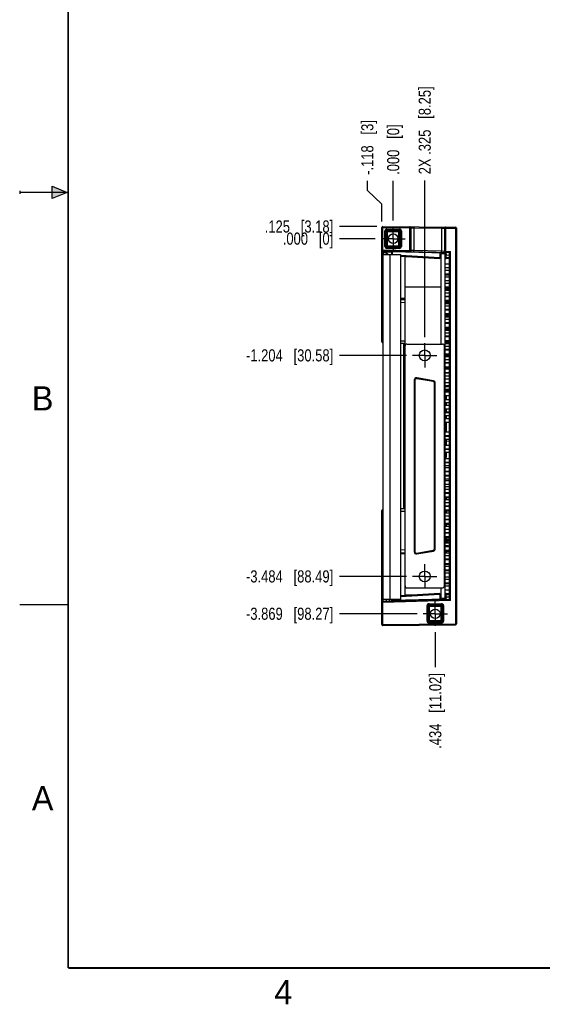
# Model space of a CAD drawing. Header units: inches. Extents: x 0 to 22, y 0 to 17.
# Tile 1 of 12: x 0 to 5.4, y 0.1 to 10.3. Entities that reach past the tile are written whole.
import ezdxf

# ---------------------------------------------------------------- set-up
doc = ezdxf.new("R2010")
doc.units = ezdxf.units.IN
doc.header["$LTSCALE"] = 1.21
doc.header["$MEASUREMENT"] = 0
doc.linetypes.add('CENTER', pattern=[0.6, 0.375, -0.075, 0.075, -0.075])
doc.layers.get('0').update_dxf_attribs({"linetype": 'CONTINUOUS'})
doc.layers.add('02___PRT_ALL_AXES', color=7, linetype='CONTINUOUS')
doc.layers.add('DIMENSIONS', color=7, linetype='CONTINUOUS')
doc.styles.get("Standard").update_dxf_attribs({"font": 'txt', "width": 0.8})
doc.styles.add('TEXTSTYLE_2', font='txt')
doc.dimstyles.new('DIMSTYLE_2', dxfattribs={"dimtxt": 0.125, "dimasz": 0.18, "dimexe": 0.18, "dimexo": 0.0625, "dimgap": 0.09, "dimtad": 0, "dimtih": 1, "dimtoh": 1, "dimdec": 3, "dimzin": 4, "dimdsep": 46, "dimtxsty": 'STANDARD', "dimblk": '_FILLED', "dimblk1": '_FILLED', "dimblk2": '_FILLED', "dimcen": 0.09, "dimadec": 0, "dimazin": 0, "dimtp": 0.01, "dimtm": 0.01, "dimtfac": 1, "dimtdec": 3, "dimtofl": 0, "dimtmove": 0, "dimatfit": 3, "dimldrblk": '_FILLED', "dimfxl": 1, "dimtolj": 1, "dimtzin": 4, "dimarcsym": 0})

# ---------------------------------------------------------------- blocks, each defined once
blk = doc.blocks.new('*D3')
at = {"layer": 'DIMENSIONS', "color": 2, "linetype": 'CONTINUOUS'}
blk.add_line((3.681, 8.147), (3.296, 8.147), dxfattribs=at)
at = {"layer": 'DIMENSIONS', "color": 2, "linetype": 'CONTINUOUS', "insert": (3.233, 8.21), "char_height": 0.125, "width": 1.125, "attachment_point": 3, "line_spacing_factor": 0.9}
blk.add_mtext('.125{\\Ftxt.shx;\\W1.000000;\\H0.125000; }[3.18]', dxfattribs=at)
blk = doc.blocks.new('_FILLED')
at = {"color": 0, "linetype": 'BYBLOCK'}
blk.add_solid([(0, 0), (-1, 0.174), (-1, -0.174)], dxfattribs=at)
blk = doc.blocks.new('*D4')
at = {"layer": 'DIMENSIONS', "color": 2, "linetype": 'CONTINUOUS'}
blk.add_line((3.989, 6.818), (3.296, 6.818), dxfattribs=at)
at = {"layer": 'DIMENSIONS', "color": 2, "linetype": 'CONTINUOUS', "insert": (3.233, 6.881), "char_height": 0.125, "width": 1.425, "attachment_point": 3, "line_spacing_factor": 0.9}
blk.add_mtext('-1.204{\\Ftxt.shx;\\W1.000000;\\H0.125000; }[30.58]', dxfattribs=at)
blk = doc.blocks.new('*D5')
at = {"layer": 'DIMENSIONS', "color": 2, "linetype": 'CONTINUOUS'}
blk.add_line((3.989, 4.538), (3.296, 4.538), dxfattribs=at)
at = {"layer": 'DIMENSIONS', "color": 2, "linetype": 'CONTINUOUS', "insert": (3.233, 4.601), "char_height": 0.125, "width": 1.425, "attachment_point": 3, "line_spacing_factor": 0.9}
blk.add_mtext('-3.484{\\Ftxt.shx;\\W1.000000;\\H0.125000; }[88.49]', dxfattribs=at)
blk = doc.blocks.new('*D6')
at = {"layer": 'DIMENSIONS', "color": 2, "linetype": 'CONTINUOUS'}
blk.add_line((4.098, 4.153), (3.296, 4.153), dxfattribs=at)
at = {"layer": 'DIMENSIONS', "color": 2, "linetype": 'CONTINUOUS', "insert": (3.233, 4.216), "char_height": 0.125, "width": 1.425, "attachment_point": 3, "line_spacing_factor": 0.9}
blk.add_mtext('-3.869{\\Ftxt.shx;\\W1.000000;\\H0.125000; }[98.27]', dxfattribs=at)
blk = doc.blocks.new('*D7')
at = {"layer": 'DIMENSIONS', "color": 2, "linetype": 'CONTINUOUS'}
blk.add_line((3.664, 8.022), (3.296, 8.022), dxfattribs=at)
at = {"layer": 'DIMENSIONS', "color": 2, "linetype": 'CONTINUOUS', "insert": (3.233, 8.085), "char_height": 0.125, "width": 0.825, "attachment_point": 3, "line_spacing_factor": 0.9}
blk.add_mtext('.000{\\Ftxt.shx;\\W1.000000;\\H0.125000; }[0]', dxfattribs=at)
blk = doc.blocks.new('*D8')
at = {"layer": 'DIMENSIONS', "color": 2, "linetype": 'CONTINUOUS'}
for p, q in [((3.585, 8.52), (3.585, 8.617)), ((3.733, 8.378), (3.585, 8.52)), ((3.733, 8.2), (3.733, 8.378))]:
    blk.add_line(p, q, dxfattribs=at)
at = {"layer": 'DIMENSIONS', "color": 2, "linetype": 'CONTINUOUS', "insert": (3.522, 8.68), "char_height": 0.125, "width": 0.925, "attachment_point": 1, "rotation": 90, "line_spacing_factor": 0.9}
blk.add_mtext('-.118{\\Ftxt.shx;\\W1.000000;\\H0.125000; }[3]', dxfattribs=at)
blk = doc.blocks.new('*D9')
at = {"layer": 'DIMENSIONS', "color": 2, "linetype": 'CONTINUOUS'}
blk.add_line((4.176, 7.006), (4.176, 8.623), dxfattribs=at)
at = {"layer": 'DIMENSIONS', "color": 2, "linetype": 'CONTINUOUS', "insert": (4.114, 8.686), "char_height": 0.125, "width": 1.425, "attachment_point": 1, "rotation": 90, "line_spacing_factor": 0.9}
blk.add_mtext('2X .325{\\Ftxt.shx;\\W1.000000;\\H0.125000; }[8.25]', dxfattribs=at)
blk = doc.blocks.new('*D10')
at = {"layer": 'DIMENSIONS', "color": 2, "linetype": 'CONTINUOUS'}
blk.add_line((4.285, 3.965), (4.285, 3.604), dxfattribs=at)
at = {"layer": 'DIMENSIONS', "color": 2, "linetype": 'CONTINUOUS', "insert": (4.223, 3.541), "char_height": 0.125, "width": 1.225, "attachment_point": 3, "rotation": 90, "line_spacing_factor": 0.9}
blk.add_mtext('.434{\\Ftxt.shx;\\W1.000000;\\H0.125000; }[11.02]', dxfattribs=at)
blk = doc.blocks.new('*D11')
at = {"layer": 'DIMENSIONS', "color": 2, "linetype": 'CONTINUOUS'}
blk.add_line((3.851, 8.21), (3.851, 8.617), dxfattribs=at)
at = {"layer": 'DIMENSIONS', "color": 2, "linetype": 'CONTINUOUS', "insert": (3.789, 8.68), "char_height": 0.125, "width": 0.825, "attachment_point": 1, "rotation": 90, "line_spacing_factor": 0.9}
blk.add_mtext('.000{\\Ftxt.shx;\\W1.000000;\\H0.125000; }[0]', dxfattribs=at)

msp = doc.modelspace()

# ---------------------------------------------------------------- hatches: boundary and pattern name
at = {"linetype": 'CONTINUOUS'}
msp.add_hatch(color=2, dxfattribs=at).paths.add_polyline_path([(0.3337, 8.5625), (0.49, 8.5), (0.3337, 8.4375)])

# ---------------------------------------------------------------- linework, layer by layer
at = {"color": 2, "linetype": 'CONTINUOUS'}
for p, q in [((0.3337, 8.4375), (0.3337, 8.5625)), ((0.3337, 8.5625), (0.49, 8.5)), ((0, 8.515), (0, 8.485)), ((0.49, 8.5), (0, 8.5)), ((0.49, 8.5), (0.3337, 8.4375)), ((0, 4.25), (0.5, 4.25))]:
    msp.add_line(p, q, dxfattribs=at)
at = {"color": 7, "linetype": 'CONTINUOUS'}
for p, q in [((3.7334, 8.1378), (3.7334, 8.1374)), ((3.7334, 6.9593), (3.7334, 8.1378)), ((3.7364, 8.1445), (3.7418, 8.1391)), ((3.7418, 8.1391), (3.7426, 8.1383)), ((3.7426, 8.1383), (3.7434, 8.1374)), ((3.7435, 8.1474), (3.7431, 8.1474)), ((3.7431, 8.1474), (4.4925, 8.1409)), ((4.025, 8.145), (4.0254, 8.145)), ((4.5024, 8.1309), (4.5024, 4.0483)), ((3.7431, 7.8981), (4.4324, 7.8801)), ((3.7474, 4.2816), (3.7474, 7.8981)), ((3.7474, 7.8879), (3.7834, 7.8879)), ((3.7474, 7.8756), (3.7474, 7.8686)), ((3.7525, 7.8576), (3.9264, 7.8576)), ((3.7834, 7.8576), (3.7834, 7.8971)), ((3.7834, 7.8756), (3.7834, 7.8685)), ((3.7834, 7.8682), (3.7934, 7.8682)), ((3.7934, 7.8682), (3.7934, 7.8576)), ((3.8324, 7.8861), (3.8324, 7.8576)), ((3.9264, 7.8576), (3.9264, 4.2996)), ((3.9264, 7.8413), (4.3324, 7.8165)), ((3.9734, 4.3463), (3.9734, 7.8333)), ((4.0574, 7.8333), (3.9734, 7.8333)), ((4.3324, 7.8827), (4.3324, 7.8165)), ((4.3474, 7.8333), (4.3324, 7.8333)), ((4.3474, 6.9356), (4.3474, 7.8671)), ((4.3874, 7.8671), (4.3474, 7.8671)), ((4.3874, 4.3076), (4.3874, 7.8715)), ((4.3896, 7.8812), (4.3893, 7.8812)), ((4.3919, 7.8811), (4.3915, 7.8812)), ((4.4424, 7.8898), (4.4324, 7.8801)), ((4.4324, 7.8801), (4.4324, 7.8801)), ((4.4324, 4.2991), (4.4324, 7.8801)), ((4.4324, 7.7585), (4.3874, 7.7585)), ((4.3874, 7.7231), (4.4324, 7.7231)), ((4.4332, 7.8159), (4.3971, 7.8168)), ((4.3464, 7.0493), (4.3464, 7.7179)), ((4.4324, 7.6935), (4.3874, 7.6935)), ((4.3874, 7.6581), (4.4324, 7.6581)), ((4.3874, 7.6481), (4.4324, 7.6481)), ((4.4324, 7.6247), (4.3874, 7.6247)), ((4.3464, 7.5233), (3.9734, 7.5233)), ((4.3874, 7.5892), (4.4324, 7.5892)), ((4.4324, 7.5597), (4.3874, 7.5597)), ((4.3874, 7.5242), (4.4324, 7.5242)), ((4.3874, 7.5142), (4.4324, 7.5142)), ((4.4324, 7.4985), (4.3874, 7.4985)), ((4.4324, 7.4869), (4.3874, 7.4869)), ((4.3874, 7.462), (4.4324, 7.462)), ((4.4324, 7.4265), (4.3874, 7.4265)), ((4.4324, 7.4219), (4.3874, 7.4219)), ((3.7431, 7.3898), (3.7474, 7.3899)), ((3.7474, 7.3492), (3.7431, 7.3493)), ((3.9264, 7.3946), (3.9734, 7.3959)), ((4.3874, 7.3864), (4.4324, 7.3864)), ((4.3874, 7.3764), (4.4324, 7.3764)), ((4.4324, 7.3647), (4.3874, 7.3647)), ((4.4324, 7.3491), (4.3874, 7.3491)), ((4.3874, 7.3281), (4.4324, 7.3281)), ((4.4324, 7.2927), (4.3874, 7.2927)), ((4.4324, 7.2841), (4.3874, 7.2841)), ((4.3874, 7.2486), (4.4324, 7.2486)), ((4.3874, 7.2386), (4.4324, 7.2386)), ((4.4324, 7.2269), (4.3874, 7.2269)), ((4.4324, 7.2113), (4.3874, 7.2113)), ((4.3874, 7.1903), (4.4324, 7.1903)), ((4.4324, 7.1549), (4.3874, 7.1549)), ((4.4324, 7.1463), (4.3874, 7.1463)), ((4.3874, 7.1108), (4.4324, 7.1108)), ((4.3874, 7.1008), (4.4324, 7.1008)), ((4.4324, 7.0891), (4.3874, 7.0891)), ((4.4324, 7.0735), (4.3874, 7.0735)), ((4.3874, 7.0525), (4.4324, 7.0525)), ((4.4324, 7.0171), (4.3874, 7.0171)), ((4.4324, 7.0085), (4.3874, 7.0085)), ((3.7431, 6.9493), (3.7474, 6.9492)), ((3.9264, 6.9445), (3.9734, 6.9433)), ((3.9614, 5.2355), (3.9614, 6.9436)), ((3.9931, 6.9356), (4.3596, 6.9356)), ((4.3793, 4.4403), (4.3793, 6.9159)), ((4.3874, 6.973), (4.4324, 6.973)), ((4.3874, 6.963), (4.4324, 6.963)), ((4.4324, 6.9513), (4.3874, 6.9513)), ((4.4324, 6.9357), (4.3874, 6.9357)), ((4.3874, 6.9147), (4.4324, 6.9147)), ((4.4324, 6.8793), (4.3874, 6.8793)), ((4.4324, 6.8707), (4.3874, 6.8707)), ((4.3874, 6.8352), (4.4324, 6.8352)), ((4.3874, 6.8252), (4.4324, 6.8252)), ((4.4324, 6.8135), (4.3874, 6.8135)), ((4.4324, 6.8018), (4.3874, 6.8018)), ((4.3874, 6.7769), (4.4324, 6.7769)), ((4.4324, 6.7415), (4.3874, 6.7415)), ((4.4324, 6.7368), (4.3874, 6.7368)), ((4.3874, 6.7014), (4.4324, 6.7014)), ((4.3874, 6.6914), (4.4324, 6.6914)), ((4.4324, 6.6757), (4.3874, 6.6757)), ((4.3874, 6.6402), (4.4324, 6.6402)), ((4.3874, 6.6391), (4.4324, 6.6391)), ((4.4324, 6.6037), (4.3874, 6.6037)), ((4.0673, 6.5626), (4.0673, 4.7937)), ((4.2659, 6.5557), (4.095, 6.5858)), ((4.2854, 4.8238), (4.2854, 6.5324)), ((4.4324, 6.5735), (4.3874, 6.5735)), ((4.3874, 6.5381), (4.4324, 6.5381)), ((4.3874, 6.509), (4.4174, 6.509)), ((4.4174, 6.509), (4.4174, 6.4972)), ((4.4174, 6.5064), (4.4324, 6.5064)), ((4.4174, 6.5013), (4.4324, 6.5013)), ((4.3874, 6.4972), (4.4174, 6.4972)), ((4.4324, 6.4659), (4.3874, 6.4659)), ((4.3874, 6.459), (4.4174, 6.459)), ((4.3874, 6.4472), (4.4174, 6.4472)), ((4.4324, 6.4397), (4.3874, 6.4397)), ((4.3874, 6.4042), (4.4324, 6.4042)), ((4.3974, 6.4042), (4.3974, 6.3635)), ((4.4174, 6.459), (4.4174, 6.4472)), ((4.3874, 6.3635), (4.4324, 6.3635)), ((4.4324, 6.3281), (4.3874, 6.3281)), ((4.4324, 6.3019), (4.3874, 6.3019)), ((4.3974, 6.3281), (4.3974, 6.3019)), ((4.3874, 6.2664), (4.4324, 6.2664)), ((4.3874, 6.2297), (4.4324, 6.2297)), ((4.4332, 6.2333), (4.3971, 6.2323)), ((4.3974, 6.2664), (4.3974, 6.2297)), ((4.4324, 6.1942), (4.3874, 6.1942)), ((4.4324, 6.1641), (4.3874, 6.1641)), ((4.3874, 6.1286), (4.4324, 6.1286)), ((4.3974, 6.1942), (4.3974, 6.1641)), ((4.3974, 6.1286), (4.3974, 6.0263)), ((4.4324, 6.0263), (4.3874, 6.0263)), ((4.3874, 5.9908), (4.4324, 5.9908)), ((4.3874, 5.9849), (4.4324, 5.9849)), ((4.4324, 5.9495), (4.3874, 5.9495)), ((4.4332, 5.9309), (4.3971, 5.9318)), ((4.3974, 5.9908), (4.3974, 5.9849)), ((4.3974, 5.9495), (4.3974, 5.8885)), ((4.4324, 5.8885), (4.3874, 5.8885)), ((4.3874, 5.853), (4.4324, 5.853)), ((4.3874, 5.8511), (4.4324, 5.8511)), ((4.4324, 5.8156), (4.3874, 5.8156)), ((4.3974, 5.8156), (4.3974, 5.7646)), ((4.3874, 5.7646), (4.3974, 5.7646)), ((4.4324, 5.7507), (4.3874, 5.7507)), ((4.3874, 5.7152), (4.4324, 5.7152)), ((4.3874, 5.7133), (4.4324, 5.7133)), ((4.4324, 5.6778), (4.3874, 5.6778)), ((4.4324, 5.6585), (4.3874, 5.6585)), ((4.3874, 5.6231), (4.4324, 5.6231)), ((4.4324, 5.6168), (4.3874, 5.6168)), ((4.3874, 5.5814), (4.4324, 5.5814)), ((4.3874, 5.5755), (4.4324, 5.5755)), ((4.4324, 5.54), (4.3874, 5.54)), ((4.4324, 5.5247), (4.3874, 5.5247)), ((4.3874, 5.4892), (4.4324, 5.4892)), ((4.4324, 5.4635), (4.3874, 5.4635)), ((4.3874, 5.4377), (4.4324, 5.4377)), ((4.4324, 5.4022), (4.3874, 5.4022)), ((4.4324, 5.3935), (4.3874, 5.3935)), ((4.3874, 5.3581), (4.4324, 5.3581)), ((4.3874, 5.3514), (4.4324, 5.3514)), ((4.3874, 5.3446), (4.3974, 5.3446)), ((4.4324, 5.3297), (4.3874, 5.3297)), ((4.3874, 5.2999), (4.4324, 5.2999)), ((4.3974, 5.3446), (4.3974, 5.3297)), ((3.7334, 4.0417), (3.7334, 5.2198)), ((3.7474, 5.2299), (3.7431, 5.2298)), ((3.9734, 5.2359), (3.9264, 5.2346)), ((4.4324, 5.2644), (4.3874, 5.2644)), ((4.4324, 5.2597), (4.3874, 5.2597)), ((4.3874, 5.2242), (4.4324, 5.2242)), ((4.4324, 5.1919), (4.3874, 5.1919)), ((4.3974, 5.2644), (4.3974, 5.2597)), ((4.3974, 5.2242), (4.3974, 5.1919)), ((4.3974, 5.2136), (4.4324, 5.2136)), ((4.3874, 5.1621), (4.4324, 5.1621)), ((4.4324, 5.1266), (4.3874, 5.1266)), ((4.4324, 5.1219), (4.3874, 5.1219)), ((4.3874, 5.0864), (4.4324, 5.0864)), ((4.3974, 5.1266), (4.3974, 5.1219)), ((4.3974, 5.0864), (4.3974, 5.0541)), ((4.4324, 5.0541), (4.3874, 5.0541)), ((4.3874, 5.0243), (4.4324, 5.0243)), ((4.4324, 4.9888), (4.3874, 4.9888)), ((4.4324, 4.9841), (4.3874, 4.9841)), ((4.3974, 5.0758), (4.4324, 5.0758)), ((4.3974, 4.9888), (4.3974, 4.9841)), ((4.3874, 4.9486), (4.4324, 4.9486)), ((4.4324, 4.9163), (4.3874, 4.9163)), ((4.3874, 4.909), (4.4174, 4.909)), ((4.3874, 4.8972), (4.4174, 4.8972)), ((4.3874, 4.8865), (4.4324, 4.8865)), ((4.3974, 4.9486), (4.3974, 4.9163)), ((4.3974, 4.938), (4.4324, 4.938)), ((4.4174, 4.909), (4.4174, 4.8972)), ((3.7474, 4.8299), (3.7431, 4.8298)), ((3.7431, 4.7893), (3.7474, 4.7892)), ((3.9264, 4.7845), (3.9734, 4.7833)), ((4.095, 4.7704), (4.2659, 4.8005)), ((4.3874, 4.859), (4.4174, 4.859)), ((4.3874, 4.8472), (4.4174, 4.8472)), ((4.4324, 4.8463), (4.3874, 4.8463)), ((4.3874, 4.8108), (4.4324, 4.8108)), ((4.4324, 4.7785), (4.3874, 4.7785)), ((4.3974, 4.8108), (4.3974, 4.7785)), ((4.3974, 4.8002), (4.4324, 4.8002)), ((4.4174, 4.859), (4.4174, 4.8472)), ((4.4324, 4.8511), (4.4174, 4.8511)), ((4.4324, 4.8496), (4.4265, 4.8511)), ((4.3874, 4.7526), (4.4324, 4.7526)), ((4.4324, 4.7172), (4.3874, 4.7172)), ((4.4324, 4.7085), (4.3874, 4.7085)), ((4.3874, 4.673), (4.4324, 4.673)), ((4.3974, 4.7172), (4.3974, 4.7085)), ((4.3874, 4.6664), (4.4324, 4.6664)), ((4.4324, 4.6407), (4.3874, 4.6407)), ((4.3874, 4.6052), (4.4324, 4.6052)), ((4.3874, 4.6002), (4.4324, 4.6002)), ((4.4324, 4.5707), (4.3874, 4.5707)), ((4.3874, 4.5352), (4.4324, 4.5352)), ((4.4324, 4.5068), (4.3874, 4.5068)), ((4.3874, 4.4714), (4.4324, 4.4714)), ((3.9931, 4.4206), (4.3596, 4.4206)), ((4.3474, 4.3121), (4.3474, 4.4206)), ((4.3874, 4.4664), (4.4324, 4.4664)), ((4.4324, 4.4368), (4.3874, 4.4368)), ((4.3874, 4.4014), (4.4324, 4.4014)), ((4.4324, 4.2991), (3.7431, 4.281)), ((3.7474, 4.2816), (3.7474, 4.2886)), ((3.9264, 4.2996), (3.7525, 4.2996)), ((3.7834, 4.2816), (3.7834, 4.2996)), ((3.7834, 4.2816), (3.7834, 4.2887)), ((3.8324, 4.2996), (3.8324, 4.2931)), ((3.9174, 4.2856), (3.9174, 4.2954)), ((3.9334, 4.2921), (3.9174, 4.2921)), ((4.3324, 4.3627), (3.9264, 4.3378)), ((3.9334, 4.286), (3.9334, 4.2921)), ((4.0645, 4.3463), (3.9734, 4.3463)), ((4.3324, 4.3627), (4.3324, 4.2965)), ((4.3474, 4.3463), (4.3324, 4.3463)), ((4.3874, 4.3121), (4.3474, 4.3121)), ((4.3971, 4.3623), (4.4332, 4.3633)), ((4.4324, 4.2991), (4.4324, 4.2991)), ((4.4324, 4.2991), (4.4424, 4.2893)), ((3.7435, 4.0317), (4.4925, 4.0383))]:
    msp.add_line(p, q, dxfattribs=at)
at = {"color": 9, "linetype": 'CONTINUOUS'}
for p, q in [((3.7434, 7.9081), (3.7434, 8.1374)), ((3.7434, 8.1374), (4.0227, 8.135)), ((4.0227, 8.135), (4.0228, 8.145)), ((4.0227, 7.9008), (4.0227, 8.135)), ((4.0227, 8.135), (4.0327, 8.135)), ((4.0228, 8.145), (4.0231, 8.145)), ((4.0327, 7.9008), (4.0327, 8.135)), ((4.0327, 8.135), (4.0349, 8.135)), ((4.0349, 8.135), (4.0349, 7.9008)), ((4.0349, 8.135), (4.0649, 8.1346)), ((4.065, 8.1446), (4.0649, 8.1346)), ((4.0649, 8.1346), (4.0649, 7.8997)), ((4.0649, 8.1346), (4.3499, 8.1321)), ((4.35, 8.1421), (4.3499, 8.1321)), ((4.3499, 8.1321), (4.3499, 7.8922)), ((4.3499, 8.1321), (4.3799, 8.1318)), ((4.3799, 8.1318), (4.3799, 7.8912)), ((4.3799, 8.1318), (4.3822, 8.1318)), ((4.3822, 8.1318), (4.3822, 7.8911)), ((4.3921, 8.1318), (4.3822, 8.1318)), ((4.3922, 8.1418), (4.3921, 8.1318)), ((4.3921, 8.1318), (4.3921, 7.8911)), ((4.3921, 8.1318), (4.4924, 8.1309)), ((4.4924, 8.1309), (4.4925, 8.1409)), ((4.4924, 8.1309), (4.4924, 4.0483)), ((4.5024, 8.1309), (4.4924, 8.1309)), ((3.7667, 7.9423), (3.7667, 8.1018)), ((3.7667, 8.1018), (3.7767, 8.1018)), ((3.7767, 7.9423), (3.7767, 8.1018)), ((3.7767, 8.1018), (3.7821, 8.0964)), ((3.7821, 7.9477), (3.7821, 8.0964)), ((3.7821, 8.0964), (3.9207, 8.0964)), ((3.7867, 8.1218), (3.7867, 8.1118)), ((3.7867, 8.1218), (3.9162, 8.1218)), ((3.7867, 8.1118), (3.7921, 8.1064)), ((3.7867, 8.1118), (3.9162, 8.1118)), ((3.7921, 7.9377), (3.7921, 8.1064)), ((3.7921, 8.1064), (3.9107, 8.1064)), ((3.9162, 8.1118), (3.9107, 8.1064)), ((3.9107, 7.9377), (3.9107, 8.1064)), ((3.9162, 8.1218), (3.9162, 8.1118)), ((3.9262, 8.1018), (3.9207, 8.0964)), ((3.9207, 8.0964), (3.9207, 7.9477)), ((3.9262, 8.1018), (3.9262, 7.9423)), ((3.9361, 8.1018), (3.9262, 8.1018)), ((3.9361, 8.1018), (3.9361, 7.9423)), ((3.7667, 7.9423), (3.7767, 7.9423)), ((3.7767, 7.9423), (3.7821, 7.9477)), ((3.7821, 7.9477), (3.9207, 7.9477)), ((3.7867, 7.9323), (3.7921, 7.9377)), ((3.7867, 7.9223), (3.7867, 7.9323)), ((3.9162, 7.9323), (3.7867, 7.9323)), ((3.9162, 7.9223), (3.7867, 7.9223)), ((3.9107, 7.9377), (3.7921, 7.9377)), ((3.9162, 7.9323), (3.9107, 7.9377)), ((3.9162, 7.9223), (3.9162, 7.9323)), ((3.9262, 7.9423), (3.9207, 7.9477)), ((3.9361, 7.9423), (3.9262, 7.9423)), ((3.7334, 7.9081), (3.7434, 7.9081)), ((3.7334, 7.8881), (3.7434, 7.8881)), ((3.7434, 7.9081), (3.7431, 7.8981)), ((3.7432, 7.8961), (3.7431, 7.8981)), ((3.7434, 7.8881), (3.7432, 7.8961)), ((3.7434, 7.9081), (4.0227, 7.9008)), ((3.7434, 7.3998), (3.7434, 7.8881)), ((3.7434, 7.8881), (3.7474, 7.888)), ((3.7834, 7.8756), (3.7474, 7.8756)), ((3.7834, 7.8871), (3.8324, 7.8858)), ((3.8194, 4.2996), (3.8194, 7.8576)), ((3.8324, 7.8861), (3.8324, 7.8861)), ((3.8421, 7.8855), (3.8324, 7.8861)), ((3.8421, 7.8855), (3.8421, 7.8576)), ((4.3875, 7.8713), (3.8421, 7.8855)), ((3.926, 7.8514), (4.3324, 7.8265)), ((4.0224, 7.8908), (4.0227, 7.9008)), ((4.0227, 7.9008), (4.0327, 7.9008)), ((4.0349, 7.9008), (4.0327, 7.9008)), ((4.0649, 7.8997), (4.0349, 7.9008)), ((4.0646, 7.8897), (4.0649, 7.8997)), ((4.3499, 7.8922), (4.0649, 7.8997)), ((4.3496, 7.8823), (4.3499, 7.8922)), ((4.3735, 7.8914), (4.3499, 7.8922)), ((4.3799, 7.8912), (4.3735, 7.8914)), ((4.3822, 7.8911), (4.3799, 7.8912)), ((4.3822, 7.8911), (4.3921, 7.8911)), ((4.3874, 7.851), (4.3971, 7.851)), ((4.3874, 7.8268), (4.3971, 7.8268)), ((4.3921, 7.8911), (4.3919, 7.8812)), ((4.3921, 7.8911), (4.4424, 7.8898)), ((4.3971, 7.8268), (4.3971, 7.851)), ((4.4332, 7.8501), (4.3971, 7.851)), ((4.4332, 7.8259), (4.3971, 7.8268)), ((4.4424, 4.2893), (4.4424, 7.8898)), ((4.3971, 7.8168), (4.3971, 7.8168)), ((3.7334, 7.3998), (3.7434, 7.3998)), ((3.7334, 7.3798), (3.7431, 7.3798)), ((3.7334, 7.3593), (3.7431, 7.3593)), ((3.7431, 7.3898), (3.7434, 7.3998)), ((3.7431, 7.3798), (3.7474, 7.3799)), ((3.7431, 7.3593), (3.7431, 7.3798)), ((3.7474, 7.3592), (3.7431, 7.3593)), ((3.7474, 7.3999), (3.7434, 7.3998)), ((3.9734, 7.4059), (3.9264, 7.4046)), ((3.9264, 7.3646), (3.9734, 7.3659)), ((3.7334, 7.3093), (3.7431, 7.3093)), ((3.7431, 6.9791), (3.7431, 7.3093)), ((3.7431, 7.3093), (3.7474, 7.3092)), ((4.3971, 7.0085), (4.3971, 7.0171)), ((3.7334, 6.9791), (3.7431, 6.9791)), ((3.7431, 6.9493), (3.7431, 6.9791)), ((3.7431, 6.9791), (3.7474, 6.979)), ((3.9264, 6.9696), (3.9734, 6.9696)), ((4.3874, 6.9531), (4.3929, 6.9598)), ((4.3929, 6.9598), (4.3952, 6.963)), ((4.0752, 6.5626), (4.0673, 6.5626)), ((4.0752, 6.5626), (4.0752, 4.7937)), ((4.0936, 6.5781), (4.095, 6.5858)), ((4.2645, 6.5479), (4.0936, 6.5781)), ((4.2645, 6.5479), (4.2659, 6.5557)), ((4.2775, 4.8238), (4.2775, 6.5324)), ((4.2775, 6.5324), (4.2854, 6.5324)), ((3.7334, 5.2001), (3.7431, 5.2001)), ((3.7431, 5.2001), (3.7431, 5.2298)), ((3.7431, 4.8698), (3.7431, 5.2001)), ((3.7474, 5.2001), (3.7431, 5.2001)), ((3.9734, 5.2096), (3.9264, 5.2096)), ((3.7334, 4.8698), (3.7431, 4.8698)), ((3.7388, 4.8198), (3.7334, 4.8198)), ((3.7388, 4.7993), (3.7334, 4.7993)), ((3.7334, 4.7793), (3.7434, 4.7793)), ((3.7388, 4.8198), (3.7388, 4.7993)), ((3.7431, 4.8698), (3.7474, 4.8699)), ((3.7431, 4.8243), (3.7431, 4.8298)), ((3.7474, 4.8244), (3.7431, 4.8243)), ((3.7431, 4.7948), (3.7474, 4.7947)), ((3.7431, 4.7948), (3.7431, 4.7893)), ((3.7434, 4.7793), (3.7431, 4.7893)), ((3.7434, 4.7793), (3.7474, 4.7792)), ((3.7434, 4.2816), (3.7434, 4.7793)), ((3.9264, 4.8145), (3.9734, 4.8133)), ((3.9264, 4.7745), (3.9734, 4.7733)), ((4.0752, 4.7937), (4.0673, 4.7937)), ((4.0936, 4.7782), (4.2645, 4.8083)), ((4.0936, 4.7782), (4.095, 4.7704)), ((4.2645, 4.8083), (4.2659, 4.8005)), ((4.2775, 4.8238), (4.2854, 4.8238)), ((3.7434, 4.271), (3.7334, 4.271)), ((3.7431, 4.281), (3.7434, 4.271)), ((4.4424, 4.2893), (3.7434, 4.271)), ((3.7434, 4.0417), (3.7434, 4.271)), ((3.8123, 4.2828), (3.8123, 4.2996)), ((3.8421, 4.2936), (3.8324, 4.2931)), ((3.8324, 4.2931), (3.8324, 4.2931)), ((3.8421, 4.2936), (4.3875, 4.3079)), ((3.8421, 4.2996), (3.8421, 4.2936)), ((4.3324, 4.3527), (3.9264, 4.3278)), ((4.3874, 4.3523), (4.3971, 4.3523)), ((4.3874, 4.3281), (4.3971, 4.3281)), ((4.3971, 4.3523), (4.4332, 4.3533)), ((4.3971, 4.3281), (4.3971, 4.3523)), ((4.3971, 4.3281), (4.4332, 4.3291)), ((4.2007, 4.2368), (4.2107, 4.2368)), ((4.2007, 4.0773), (4.2007, 4.2368)), ((4.2107, 4.2368), (4.2161, 4.2314)), ((4.2107, 4.0773), (4.2107, 4.2368)), ((4.2161, 4.2314), (4.3547, 4.2314)), ((4.2161, 4.0827), (4.2161, 4.2314)), ((4.2207, 4.2568), (4.3502, 4.2568)), ((4.2207, 4.2568), (4.2207, 4.2468)), ((4.2207, 4.2468), (4.3502, 4.2468)), ((4.2207, 4.2468), (4.2261, 4.2414)), ((4.2261, 4.2414), (4.3447, 4.2414)), ((4.2261, 4.0727), (4.2261, 4.2414)), ((4.3502, 4.2468), (4.3447, 4.2414)), ((4.3447, 4.0727), (4.3447, 4.2414)), ((4.3502, 4.2568), (4.3502, 4.2468)), ((4.3602, 4.2368), (4.3547, 4.2314)), ((4.3547, 4.2314), (4.3547, 4.0827)), ((4.3701, 4.2368), (4.3602, 4.2368)), ((4.3602, 4.2368), (4.3602, 4.0773)), ((4.3701, 4.2368), (4.3701, 4.0773)), ((4.2007, 4.0773), (4.2107, 4.0773)), ((4.2107, 4.0773), (4.2161, 4.0827)), ((4.2161, 4.0827), (4.3547, 4.0827)), ((4.2207, 4.0673), (4.2261, 4.0727)), ((4.3502, 4.0673), (4.2207, 4.0673)), ((4.2207, 4.0573), (4.2207, 4.0673)), ((4.3447, 4.0727), (4.2261, 4.0727)), ((4.3502, 4.0673), (4.3447, 4.0727)), ((4.3502, 4.0573), (4.3502, 4.0673)), ((4.3602, 4.0773), (4.3547, 4.0827)), ((4.3701, 4.0773), (4.3602, 4.0773)), ((3.7334, 4.0417), (3.7434, 4.0417)), ((3.7434, 4.0417), (4.4924, 4.0483)), ((3.7434, 4.0417), (3.7435, 4.0317)), ((4.3502, 4.0573), (4.2207, 4.0573)), ((4.4924, 4.0483), (4.5024, 4.0483)), ((4.4925, 4.0383), (4.4924, 4.0483))]:
    msp.add_line(p, q, dxfattribs=at)
at = {"color": 7, "linetype": 'CONTINUOUS', "const_width": 0.02}
for points in [[(0.5, 16.5), (0.5, 0.5)], [(0.5, 0.5), (21.5, 0.5)]]:
    msp.add_lwpolyline(points, dxfattribs=at)
at = {"color": 7, "linetype": 'CONTINUOUS'}
for centre, radius in [((3.8514, 8.0221), 0.0492), ((4.1763, 6.8181), 0.056), ((4.1763, 4.5382), 0.056), ((4.2854, 4.1531), 0.0492)]:
    msp.add_circle(centre, radius, dxfattribs=at)
for centre, radius, start, end in [((3.7434, 8.1374), 0.01, 91.91985, 177.57973), ((4.3921, 8.1318), 0.01, 89.50409, 180.00011), ((4.4924, 8.1309), 0.01, 0, 89.5), ((3.7921, 8.0964), 0.01, 90.04182, 179.95332), ((3.9107, 8.0964), 0.01, 0.04182, 89.95332), ((3.7921, 7.9478), 0.01, 180.04182, 269.95333), ((3.7434, 7.9081), 0.01, 180, 268.5), ((3.8224, 7.8861), 0.01, 0, 88.5), ((4.0227, 7.9008), 0.01, 268.50422, 359.9994), ((4.3774, 7.8715), 0.01, 0, 88.5), ((4.3921, 7.8911), 0.01, 180.00384, 266.48781), ((4.3974, 7.8268), 0.01, 237.05281, 268.5), ((3.7434, 7.3798), 0.01, 91.5, 180), ((3.7434, 7.3593), 0.01, 180, 268.5), ((3.7434, 6.9593), 0.01, 180, 268.50006), ((3.9931, 6.9159), 0.0197, 90, 180), ((4.3596, 6.9159), 0.0197, 0, 90), ((4.0909, 6.5626), 0.0236, 80, 180), ((4.2618, 6.5324), 0.0236, 0, 80), ((3.7434, 5.2198), 0.01, 91.49994, 180), ((3.7434, 4.8198), 0.01, 91.5, 180.00001), ((3.7434, 4.7993), 0.01, 180, 268.5), ((4.0909, 4.7937), 0.0236, 180, 280), ((4.2618, 4.8238), 0.0236, 280, 360), ((3.9931, 4.4403), 0.0197, 180, 270), ((4.3596, 4.4403), 0.0197, 270, 360), ((3.7434, 4.271), 0.01, 91.5, 180), ((3.8224, 4.2931), 0.01, 271.5, 360), ((3.9174, 4.2149), 0.0806, 90, 120.24102), ((4.3774, 4.3076), 0.01, 271.5, 360), ((4.3974, 4.3523), 0.01, 91.5, 150.6139), ((4.3447, 4.2314), 0.01, 0.04182, 89.95332), ((4.2261, 4.0828), 0.01, 180.04182, 269.95332), ((4.3447, 4.0827), 0.01, 270.04182, 359.95332), ((3.7434, 4.0417), 0.01, 180, 270.5), ((4.4924, 4.0483), 0.01, 270.5, 360)]:
    msp.add_arc(centre, radius, start, end, dxfattribs=at)
at = {"color": 9, "linetype": 'CONTINUOUS'}
for centre, radius, start, end in [((4.0227, 8.135), 0.01, 0.0047, 87.45704), ((4.0249, 8.135), 0.00999, 359.99899, 87.46436), ((4.3899, 8.1318), 0.00999, 89.50096, 180.00245), ((3.7867, 8.1018), 0.02, 89.99309, 180.00666), ((3.7866, 8.1018), 0.00999, 89.93905, 180.06095), ((3.9162, 8.1018), 0.02, 359.99309, 90.00666), ((3.9162, 8.1018), 0.00999, 359.93905, 90.06095), ((3.7867, 7.9423), 0.02, 179.99309, 270.00665), ((3.7866, 7.9423), 0.00999, 179.93905, 270.06095), ((3.9107, 7.9478), 0.01, 270.04715, 359.95285), ((3.9162, 7.9423), 0.02, 269.99309, 0.00665), ((3.9162, 7.9423), 0.00999, 269.93905, 0.06095), ((4.0249, 7.9008), 0.00999, 268.50087, 0.00199), ((4.377, 7.8553), 0.0262, 84.68847, 88.49848), ((4.377, 7.8557), 0.0259, 80.86734, 84.68804), ((4.3899, 7.8912), 0.00999, 179.99852, 266.4868), ((4.3772, 7.8565), 0.025, 73.20566, 80.89602), ((4.3775, 7.8577), 0.0238, 69.28892, 73.17538), ((4.3974, 7.8856), 0.0192, 264.81952, 268.95557), ((7.5254, 7.8785), 3.1284, 180.22079, 180.50247), ((4.0909, 6.5626), 0.0157, 80, 180), ((4.2618, 6.5324), 0.0157, 0, 80), ((3.7433, 4.8198), 0.0045, 91.50234, 179.9335), ((3.7433, 4.7993), 0.0045, 180.00134, 268.46834), ((4.0909, 4.7937), 0.0157, 180, 280), ((4.2618, 4.8238), 0.0157, 280, 360), ((4.3974, 4.2935), 0.0192, 91.04401, 95.1804), ((4.3845, 4.3131), 0.0126, 335.43943, 338.17065), ((7.2935, 4.3022), 2.8965, 179.48625, 179.79049), ((4.2207, 4.2368), 0.02, 89.9925, 180.0075), ((4.2206, 4.2368), 0.00999, 89.93905, 180.06095), ((4.2261, 4.2314), 0.01, 90.04715, 179.95285), ((4.3502, 4.2368), 0.02, 359.99251, 90.00749), ((4.3502, 4.2368), 0.00999, 359.93905, 90.06095), ((4.2207, 4.0773), 0.02, 179.9925, 270.0075), ((4.2206, 4.0773), 0.00999, 179.93905, 270.06095), ((4.3502, 4.0773), 0.02, 269.99251, 0.00749), ((4.3502, 4.0773), 0.00999, 269.93905, 0.06095)]:
    msp.add_arc(centre, radius, start, end, dxfattribs=at)
at = {"color": 7, "linetype": 'CONTINUOUS'}
for points, knots in [([(3.7474, 7.8686), (3.7475, 7.8674), (3.7475, 7.8654), (3.7478, 7.8627), (3.7484, 7.8605), (3.749, 7.8594), (3.7494, 7.859)], [0, 0, 0, 0, 0.3454431, 0.6188632, 0.8311492, 1, 1, 1, 1]), ([(3.7494, 7.859), (3.7496, 7.8588), (3.75, 7.8584), (3.751, 7.8577), (3.7519, 7.8576), (3.7525, 7.8576)], [0, 0, 0, 0, 0.2500484, 0.4925451, 1, 1, 1, 1]), ([(3.7834, 7.8685), (3.7834, 7.8675), (3.7835, 7.8656), (3.7836, 7.863), (3.7838, 7.861), (3.7841, 7.8596), (3.7843, 7.8591), (3.7845, 7.8588)], [0, 0, 0, 0, 0.2988602, 0.5729456, 0.8108245, 0.9120841, 1, 1, 1, 1]), ([(3.7474, 4.2886), (3.7475, 4.2897), (3.7475, 4.2918), (3.7478, 4.2945), (3.7484, 4.2966), (3.749, 4.2977), (3.7494, 4.2982)], [0, 0, 0, 0, 0.3454422, 0.6188613, 0.8311477, 1, 1, 1, 1]), ([(3.7494, 4.2982), (3.7496, 4.2984), (3.75, 4.2988), (3.751, 4.2994), (3.7519, 4.2996), (3.7525, 4.2996)], [0, 0, 0, 0, 0.2500481, 0.4925448, 1, 1, 1, 1]), ([(3.7834, 4.2887), (3.7834, 4.2897), (3.7835, 4.2915), (3.7836, 4.2942), (3.7838, 4.2962), (3.7841, 4.2975), (3.7843, 4.2981), (3.7845, 4.2984)], [0, 0, 0, 0, 0.2988623, 0.5729489, 0.8108273, 0.9120857, 1, 1, 1, 1])]:
    msp.add_open_spline(points, degree=3, knots=knots, dxfattribs=at)
at = {"color": 9, "linetype": 'CONTINUOUS'}
for points, knots in [([(3.8422, 7.8955), (3.8422, 7.8955), (3.8422, 7.8954), (3.8422, 7.8953), (3.8422, 7.895), (3.8422, 7.8946), (3.8422, 7.8942), (3.8423, 7.8935), (3.8423, 7.8924), (3.8422, 7.8909), (3.8422, 7.8892), (3.8422, 7.8874), (3.8422, 7.8862), (3.8421, 7.8855)], [0, 0, 0, 0, 0.0083926, 0.025695, 0.0518884, 0.0867655, 0.1300191, 0.1812588, 0.3057573, 0.455715, 0.6256424, 0.8093145, 1, 1, 1, 1]), ([(4.3929, 7.8755), (4.3919, 7.8765), (4.3897, 7.8782), (4.3872, 7.8794), (4.3859, 7.8799)], [0, 0, 0, 0, 0.5049482, 1, 1, 1, 1]), ([(4.3874, 7.8715), (4.3874, 7.8712), (4.3875, 7.8706), (4.388, 7.8697), (4.3888, 7.8689), (4.3902, 7.8679), (4.3925, 7.8669), (4.3946, 7.8666), (4.3957, 7.8665)], [0, 0, 0, 0, 0.0866263, 0.180043, 0.2850409, 0.4038726, 0.6816065, 1, 1, 1, 1]), ([(4.397, 7.8664), (4.397, 7.8673), (4.3968, 7.8691), (4.3956, 7.8723), (4.3941, 7.8744), (4.3929, 7.8755)], [0, 0, 0, 0, 0.2674597, 0.5212667, 1, 1, 1, 1]), ([(4.3971, 7.8168), (4.3971, 7.8169), (4.3971, 7.8169), (4.3971, 7.8171), (4.3971, 7.8174), (4.3971, 7.8177), (4.397, 7.8182), (4.397, 7.8189), (4.397, 7.82), (4.397, 7.8214), (4.3971, 7.8231), (4.3971, 7.8249), (4.3971, 7.8262), (4.3971, 7.8268)], [0, 0, 0, 0, 0.0083932, 0.0256961, 0.05189, 0.0867674, 0.1300213, 0.1812611, 0.3057597, 0.4557171, 0.625644, 0.8093154, 1, 1, 1, 1]), ([(4.428, 7.4265), (4.4277, 7.4261), (4.4263, 7.4244), (4.4248, 7.4229), (4.4236, 7.4219)], [0, 0, 0, 0, 0.2507469, 1, 1, 1, 1]), ([(3.7431, 7.3898), (3.7431, 7.3898), (3.7431, 7.3898), (3.7431, 7.3898), (3.7431, 7.3897), (3.7431, 7.3896), (3.7431, 7.3894), (3.7431, 7.389), (3.7431, 7.3886), (3.743, 7.3881), (3.743, 7.3875), (3.743, 7.3866), (3.743, 7.3853), (3.7431, 7.3836), (3.7431, 7.3818), (3.7431, 7.3805), (3.7431, 7.3798)], [0, 0, 0, 0, 0.0017581, 0.0055832, 0.0117151, 0.0201875, 0.0441231, 0.0772184, 0.119173, 0.169592, 0.2279951, 0.2938232, 0.445164, 0.6178157, 0.8051568, 1, 1, 1, 1]), ([(3.7431, 7.3493), (3.7431, 7.3493), (3.7431, 7.3493), (3.7431, 7.3494), (3.7431, 7.3494), (3.7431, 7.3496), (3.7431, 7.3498), (3.7431, 7.3501), (3.7431, 7.3505), (3.743, 7.351), (3.743, 7.3516), (3.743, 7.3525), (3.743, 7.3538), (3.7431, 7.3555), (3.7431, 7.3574), (3.7431, 7.3587), (3.7431, 7.3593)], [0, 0, 0, 0, 0.0017581, 0.0055832, 0.0117151, 0.0201875, 0.0441231, 0.0772184, 0.1191731, 0.169592, 0.2279951, 0.2938233, 0.4451641, 0.6178158, 0.8051569, 1, 1, 1, 1]), ([(3.7431, 7.3093), (3.7431, 7.3119), (3.7431, 7.317), (3.7431, 7.3233), (3.7431, 7.3281), (3.743, 7.3315), (3.743, 7.3346), (3.743, 7.3375), (3.743, 7.3402), (3.743, 7.3425), (3.7431, 7.3442), (3.7431, 7.3455), (3.7431, 7.3463), (3.7431, 7.347), (3.7431, 7.3476), (3.7431, 7.3481), (3.7431, 7.3485), (3.7431, 7.3488), (3.7431, 7.349), (3.7431, 7.3491), (3.7431, 7.3492), (3.7431, 7.3493), (3.7431, 7.3493), (3.7431, 7.3493), (3.7431, 7.3493)], [0, 0, 0, 0, 0.1950969, 0.3827069, 0.4714307, 0.555614, 0.6344444, 0.7071611, 0.7730626, 0.8315135, 0.8819511, 0.9040102, 0.9238905, 0.9415444, 0.9569297, 0.9700097, 0.9807537, 0.9891364, 0.9924363, 0.9951394, 0.9972446, 0.9987519, 0.9996636, 1, 1, 1, 1]), ([(3.7431, 4.8298), (3.7431, 4.8298), (3.7431, 4.8299), (3.7431, 4.8299), (3.7431, 4.83), (3.7431, 4.83), (3.7431, 4.8301), (3.7431, 4.8303), (3.7431, 4.8306), (3.7431, 4.8311), (3.7431, 4.8316), (3.7431, 4.8322), (3.7431, 4.8329), (3.7431, 4.8337), (3.7431, 4.8349), (3.743, 4.8367), (3.743, 4.839), (3.743, 4.8416), (3.743, 4.8445), (3.743, 4.8477), (3.7431, 4.851), (3.7431, 4.8558), (3.7431, 4.8621), (3.7431, 4.8672), (3.7431, 4.8698)], [0, 0, 0, 0, 0.0003364, 0.0012481, 0.0027554, 0.0048606, 0.0075637, 0.0108635, 0.0192463, 0.0299902, 0.0430703, 0.0584556, 0.0761095, 0.0959898, 0.1180488, 0.1684864, 0.2269374, 0.2928388, 0.3655555, 0.4443859, 0.5285692, 0.617293, 0.8049031, 1, 1, 1, 1]), ([(3.8421, 4.2836), (3.8422, 4.2836), (3.8422, 4.2836), (3.8422, 4.2837), (3.8422, 4.2837), (3.8422, 4.2839), (3.8422, 4.2841), (3.8422, 4.2844), (3.8422, 4.2848), (3.8422, 4.2853), (3.8423, 4.2859), (3.8423, 4.2868), (3.8422, 4.2881), (3.8422, 4.2898), (3.8422, 4.2917), (3.8422, 4.293), (3.8421, 4.2936)], [0, 0, 0, 0, 0.0017581, 0.0055832, 0.0117151, 0.0201875, 0.0441231, 0.0772184, 0.119173, 0.169592, 0.2279951, 0.2938232, 0.445164, 0.6178157, 0.8051568, 1, 1, 1, 1]), ([(4.3777, 4.2976), (4.3795, 4.2977), (4.383, 4.2981), (4.3873, 4.2997), (4.3904, 4.3015), (4.3926, 4.3032), (4.3945, 4.3053), (4.3956, 4.307), (4.396, 4.3079)], [0, 0, 0, 0, 0.2428515, 0.4875551, 0.6117212, 0.7377547, 0.8666602, 1, 1, 1, 1]), ([(4.3874, 4.3076), (4.3874, 4.3079), (4.3875, 4.3086), (4.388, 4.3094), (4.3888, 4.3103), (4.3902, 4.3113), (4.3925, 4.3122), (4.3946, 4.3126), (4.3957, 4.3127)], [0, 0, 0, 0, 0.0866274, 0.180044, 0.2850412, 0.403872, 0.681605, 1, 1, 1, 1]), ([(4.3962, 4.3084), (4.3965, 4.3091), (4.3969, 4.3105), (4.397, 4.312), (4.397, 4.3128)], [0, 0, 0, 0, 0.4888122, 1, 1, 1, 1]), ([(4.3971, 4.3623), (4.3971, 4.3623), (4.3971, 4.3623), (4.3971, 4.3623), (4.3971, 4.3622), (4.3971, 4.3621), (4.3971, 4.3619), (4.3971, 4.3615), (4.3971, 4.3611), (4.397, 4.3606), (4.397, 4.36), (4.397, 4.3591), (4.397, 4.3578), (4.3971, 4.3561), (4.3971, 4.3543), (4.3971, 4.353), (4.3971, 4.3523)], [0, 0, 0, 0, 0.0017581, 0.0055832, 0.0117151, 0.0201874, 0.0441231, 0.0772184, 0.119173, 0.169592, 0.227995, 0.2938232, 0.445164, 0.6178157, 0.8051568, 1, 1, 1, 1])]:
    msp.add_open_spline(points, degree=3, knots=knots, dxfattribs=at)
at = {"layer": '02___PRT_ALL_AXES', "color": 7, "linetype": 'CENTER'}
for p, q in [((3.8514, 8.0221), (3.8514, 8.1472)), ((3.8514, 8.0221), (3.7263, 8.0221)), ((3.8514, 8.0221), (3.8514, 7.897)), ((3.8514, 8.0221), (3.9765, 8.0221)), ((4.1763, 6.8181), (4.1763, 6.9432)), ((4.1763, 6.8181), (4.0512, 6.8181)), ((4.1763, 6.8181), (4.1763, 6.693)), ((4.1763, 6.8181), (4.3014, 6.8181)), ((4.1763, 4.5382), (4.1763, 4.6633)), ((4.1763, 4.5382), (4.0512, 4.5382)), ((4.1763, 4.5382), (4.3014, 4.5382)), ((4.1763, 4.5382), (4.1763, 4.4131)), ((4.2854, 4.1531), (4.2854, 4.2782)), ((4.2854, 4.1531), (4.1603, 4.1531)), ((4.2854, 4.1531), (4.4105, 4.1531)), ((4.2854, 4.1531), (4.2854, 4.028))]:
    msp.add_line(p, q, dxfattribs=at)

# ---------------------------------------------------------------- texts
at = {"color": 2, "linetype": 'CONTINUOUS', "char_height": 0.25, "width": 0.25, "attachment_point": 1, "line_spacing_factor": 0.9, "style": 'TEXTSTYLE_2'}
for s, insert in [('B', (0.125, 6.5)), ('A', (0.125, 2.375)), ('4', (2.625, 0.375))]:
    msp.add_mtext(s, dxfattribs=dict(at, insert=insert))

# ---------------------------------------------------------------- dimensions: what is measured, and where the dimension line sits
at = {"layer": 'DIMENSIONS', "color": 2, "linetype": 'CONTINUOUS'}
for feature_location, offset, dtype, origin, text, picture, middle in [((4.1763, 7.0057), (0, 1.6176), 1, (3.8514, 8.1472), '2X <>', '*D9', (4.1763, 9.3982)), ((3.7334, 8.1999), (-0.1485, 0.4174), 0, (3.8514, 8.1472), '-<>', '*D8', (3.5849, 9.1423)), ((3.9887, 6.8181), (-0.6928, 0), 0, (3.7263, 8.0221), '-<>', '*D4', (2.2709, 6.8181)), ((3.9887, 4.5382), (-0.6928, 0), 0, (3.7263, 8.0221), '-<>', '*D5', (2.2709, 4.5382)), ((4.0978, 4.1531), (-0.8019, 0), 0, (3.7263, 8.0221), '-<>', '*D6', (2.2709, 4.1531))]:
    dim = msp.add_ordinate_dim(feature_location=feature_location, offset=offset, dtype=dtype, origin=origin, text=text, dimstyle='DIMSTYLE_2', dxfattribs=at)
    dim.commit()
    dim.dimension.update_dxf_attribs({"geometry": picture, "text_midpoint": middle})
for feature_location, offset, dtype, origin, picture, middle in [((3.8514083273, 8.2096782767), (0, 0.4076516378), 1, (3.8514083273, 8.1471782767), '*D11', (3.8514083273, 9.0923299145)), ((3.681, 8.1474), (-0.3851, 0), 0, (3.7263, 8.0221), '*D3', (2.4209, 8.1474)), ((3.6638083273, 8.0220782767), (-0.3679005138, 0), 0, (3.7263083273, 8.0220782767), '*D7', (2.5709078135, 8.0220782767)), ((4.2854, 3.9655), (0, -0.3615), 1, (3.8514, 8.0221), '*D10', (4.4198, 2.7054))]:
    dim = msp.add_ordinate_dim(feature_location=feature_location, offset=offset, dtype=dtype, origin=origin, dimstyle='DIMSTYLE_2', dxfattribs=at)
    dim.commit()
    dim.dimension.update_dxf_attribs({"geometry": picture, "text_midpoint": middle})

doc.saveas('drawing.dxf')
